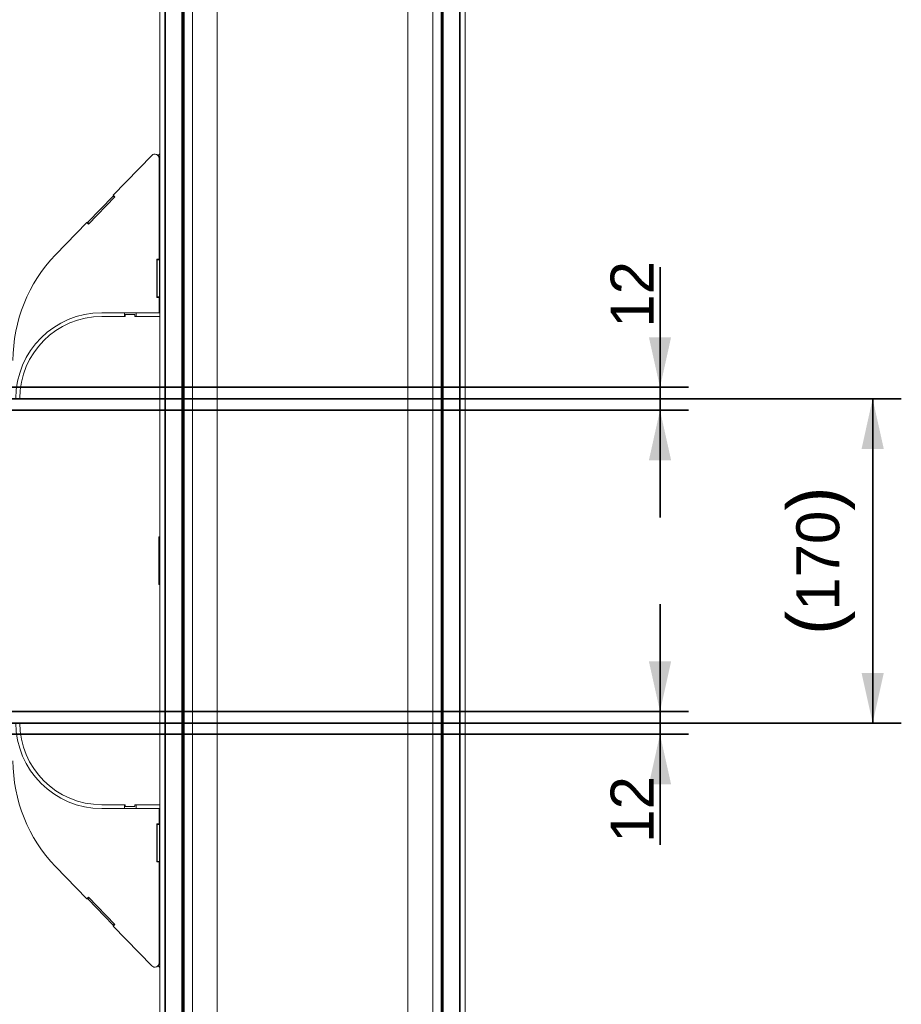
# Model space of a CAD drawing. Header units: millimetres. Extents: x 4 to 1188, y 1 to 840.
# Tile 20 of 256: x 298 to 360, y 120 to 189. Entities that reach past the tile are written whole.
import ezdxf

# ---------------------------------------------------------------- set-up
doc = ezdxf.new("R2010")
doc.units = ezdxf.units.MM
doc.layers.add('1', color=7, linetype='Continuous')
doc.styles.add('Arial Unicode MS', font='Arial Unicode MS')
doc.dimstyles.get("Standard").update_dxf_attribs({"dimtxt": 0.18, "dimasz": 0.18, "dimexe": 0.18, "dimexo": 0.0625, "dimgap": 0.09, "dimtad": 0, "dimtih": 1, "dimtoh": 1, "dimdec": 4, "dimzin": 0, "dimdsep": 46, "dimtxsty": 'Standard', "dimcen": 0.09, "dimadec": 0, "dimazin": 0, "dimtfac": 1, "dimtdec": 4, "dimtofl": 0, "dimtmove": 0, "dimatfit": 3, "dimfxl": 0, "dimtolj": 1, "dimtzin": 0, "dimarcsym": 0})

# ---------------------------------------------------------------- blocks, each defined once
blk = doc.blocks.new('_U19')
at = {"layer": '1', "color": 18, "lineweight": 35}
for p, q in [((342.978, 154.387), (342.978, 171.879)), ((224.314, 163.487), (344.978, 163.487)), ((224.313, 161.887), (344.978, 161.887))]:
    blk.add_line(p, q, dxfattribs=at)
at = {"layer": '1', "color": 18, "lineweight": 70}
for points in [[(342.978, 163.487), (342.202, 166.987), (343.754, 166.987)], [(342.978, 161.887), (343.754, 158.387), (342.202, 158.387)]]:
    blk.add_solid(points, dxfattribs=at)
at = {"layer": '1', "color": 18, "linetype": 'Continuous', "lineweight": 13, "insert": (342.525, 167.652), "char_height": 3, "attachment_point": 7, "rotation": 90, "line_spacing_factor": 1.047437, "style": 'Arial Unicode MS'}
blk.add_mtext('\\fArial Unicode MS|b0|i0;\\W1.0000;12', dxfattribs=at)
blk = doc.blocks.new('_U20')
at = {"layer": '1', "color": 18, "lineweight": 35}
for p, q in [((342.978, 148.32), (342.978, 131.503)), ((224.304, 140.82), (344.978, 140.82)), ((224.303, 139.22), (344.978, 139.22))]:
    blk.add_line(p, q, dxfattribs=at)
at = {"layer": '1', "color": 18, "lineweight": 70}
for points in [[(342.978, 140.82), (342.202, 144.32), (343.754, 144.32)], [(342.978, 139.22), (343.754, 135.72), (342.202, 135.72)]]:
    blk.add_solid(points, dxfattribs=at)
at = {"layer": '1', "color": 18, "linetype": 'Continuous', "lineweight": 13, "insert": (342.525, 131.638), "char_height": 3, "attachment_point": 7, "rotation": 90, "line_spacing_factor": 1.047437, "style": 'Arial Unicode MS'}
blk.add_mtext('\\fArial Unicode MS|b0|i0;\\W1.0000;12', dxfattribs=at)
blk = doc.blocks.new('_U23')
at = {"layer": '1', "color": 18, "lineweight": 35}
for p, q in [((293.248, 162.677), (359.839, 162.677)), ((357.839, 162.677), (357.839, 140.01)), ((293.239, 140.01), (359.839, 140.01))]:
    blk.add_line(p, q, dxfattribs=at)
at = {"layer": '1', "color": 18, "lineweight": 70}
for points in [[(357.839, 162.677), (358.615, 159.177), (357.063, 159.177)], [(357.839, 140.01), (357.063, 143.51), (358.615, 143.51)]]:
    blk.add_solid(points, dxfattribs=at)
at = {"layer": '1', "color": 18, "linetype": 'Continuous', "lineweight": 13, "insert": (356.597, 146.175), "char_height": 3, "attachment_point": 7, "rotation": 90, "line_spacing_factor": 1.047437, "style": 'Arial Unicode MS'}
blk.add_mtext('\\fArial Unicode MS|b0|i0;\\W1.0000;{\\H1.21x;(}170{\\H1.21x;)}', dxfattribs=at)

msp = doc.modelspace()

# ---------------------------------------------------------------- linework, layer by layer
at = {"layer": '1', "color": 154, "linetype": 'Continuous', "lineweight": 13}
for p, q in [((312.0316, 63.8185), (312.0316, 238.9118)), ((325.3649, 63.8185), (325.3649, 238.9118)), ((308.0316, 237.2585), (308.0316, 65.4585)), ((309.5649, 236.9918), (309.5649, 65.7251)), ((309.6316, 65.4185), (309.6316, 237.3118)), ((310.2983, 236.9118), (310.2983, 65.8185)), ((327.0983, 236.9118), (327.0983, 65.8185)), ((327.7649, 237.3118), (327.7649, 65.4185)), ((327.8316, 65.6651), (327.8316, 237.0651)), ((329.3649, 65.6651), (329.3649, 237.0651)), ((304.7657, 176.9144), (307.4588, 179.6972)), ((307.702, 179.7889), (307.6742, 179.7889)), ((308.0024, 179.7907), (307.9147, 179.6999)), ((307.9762, 179.4822), (307.9762, 172.4318)), ((308.004, 179.4822), (308.004, 172.4318)), ((308.0049, 172.4072), (308.0049, 179.3955)), ((308.0049, 178.0477), (308.0316, 178.0477)), ((308.0049, 177.7397), (308.0316, 177.7397)), ((308.0049, 177.1239), (308.0316, 177.1239)), ((304.7563, 176.8565), (302.9837, 175.0209)), ((303.0374, 174.9003), (304.8781, 176.8023)), ((304.7841, 176.8853), (304.7563, 176.8565)), ((304.7563, 176.8565), (304.8464, 176.7695)), ((304.8781, 176.8023), (304.7657, 176.9144)), ((304.7894, 176.8908), (304.7841, 176.8853)), ((304.7841, 176.8853), (304.8742, 176.7982)), ((308.0049, 176.816), (308.0316, 176.816)), ((300.7425, 172.7572), (302.925, 175.0124)), ((302.925, 175.0124), (302.9528, 175.0124)), ((302.925, 175.0124), (303.0374, 174.9003)), ((302.9528, 175.0124), (302.9644, 175.0009)), ((302.9837, 175.0209), (303.0718, 174.9358)), ((307.9762, 172.4318), (307.8186, 172.4318)), ((307.8186, 172.4318), (307.8186, 169.7651)), ((307.8449, 172.4072), (307.8449, 172.4319)), ((307.8449, 172.4072), (308.0049, 172.4072)), ((307.8449, 172.4072), (307.8449, 169.8072)), ((307.9762, 172.4318), (308.004, 172.4318)), ((308.0049, 172.4072), (308.0049, 169.8072)), ((308.0315, 170.7324), (308.0049, 170.7324)), ((308.0049, 170.1143), (308.0316, 170.1143)), ((307.8186, 169.7651), (307.9762, 169.7651)), ((307.8449, 169.7651), (307.8449, 169.8072)), ((307.8449, 169.8072), (308.0049, 169.8072)), ((307.9762, 169.7651), (307.9762, 168.6983)), ((307.9762, 169.7651), (308.004, 169.7651)), ((308.004, 169.7651), (308.004, 168.6983)), ((308.0049, 168.6983), (308.0049, 169.8072)), ((308.0049, 169.8064), (308.0316, 169.8064)), ((303.9649, 168.6983), (305.5649, 168.6983)), ((305.5649, 168.6983), (305.5649, 168.4316)), ((305.5649, 168.6983), (306.3649, 168.6983)), ((306.3649, 168.6983), (306.3649, 168.4316)), ((306.3649, 168.6983), (308.0316, 168.6983)), ((308.0049, 169.1906), (308.0316, 169.1906)), ((308.0049, 168.8826), (308.0316, 168.8826)), ((303.9649, 168.4316), (305.6103, 168.4316)), ((305.6103, 168.565), (305.6103, 168.4316)), ((306.2769, 168.565), (305.6103, 168.565)), ((306.2769, 168.4316), (306.2769, 168.565)), ((306.2769, 168.4316), (308.0316, 168.4316)), ((329.3649, 154.578), (329.3666, 154.578)), ((308.0316, 153.0316), (307.9649, 153.0316)), ((307.9649, 153.0316), (307.9649, 149.6983)), ((307.9649, 149.6983), (308.0316, 149.6983)), ((305.6103, 134.2983), (303.9649, 134.2983)), ((305.5649, 134.2983), (305.5649, 134.0316)), ((305.6103, 134.165), (305.6103, 134.2983)), ((306.2769, 134.2983), (306.2769, 134.165)), ((308.0316, 134.2983), (306.2769, 134.2983)), ((306.3649, 134.2983), (306.3649, 134.0316)), ((303.9649, 134.0316), (305.5649, 134.0316)), ((306.3649, 134.0316), (305.5649, 134.0316)), ((306.2769, 134.165), (305.6103, 134.165)), ((306.3649, 134.0316), (308.0316, 134.0316)), ((307.9762, 134.0317), (307.9762, 132.9651)), ((308.004, 134.0317), (308.004, 132.9651)), ((308.0049, 132.9231), (308.0049, 134.0316)), ((308.0049, 133.8477), (308.0316, 133.8477)), ((307.8186, 132.9651), (307.8186, 130.2985)), ((307.9762, 132.9651), (307.8186, 132.9651)), ((307.8449, 132.9231), (307.8449, 132.9652)), ((307.8449, 132.9231), (308.0049, 132.9231)), ((307.8449, 132.9231), (307.8449, 130.3231)), ((307.9762, 132.9651), (308.004, 132.9651)), ((308.0049, 133.5397), (308.0316, 133.5397)), ((308.0049, 132.9239), (308.0316, 132.9239)), ((308.0049, 132.9231), (308.0049, 130.3231)), ((308.0049, 132.616), (308.0316, 132.616)), ((308.0049, 132.0658), (308.0315, 132.0658)), ((308.0049, 132.0657), (308.0316, 132.0657)), ((308.0049, 132.0351), (308.0317, 132.0351)), ((307.8186, 130.2985), (307.9762, 130.2985)), ((307.8449, 130.2984), (307.8449, 130.3231)), ((307.8449, 130.3231), (308.0049, 130.3231)), ((307.9762, 130.2985), (307.9762, 123.2481)), ((307.9762, 130.2985), (308.004, 130.2985)), ((308.004, 130.2985), (308.004, 123.2481)), ((308.0049, 123.3348), (308.0049, 130.3231)), ((302.925, 127.7179), (300.7425, 129.9731)), ((302.925, 127.7179), (303.0374, 127.83)), ((302.925, 127.7179), (302.9528, 127.7179)), ((302.9528, 127.7179), (302.9644, 127.7294)), ((303.0718, 127.7945), (302.9837, 127.7094)), ((302.9837, 127.7094), (304.7563, 125.8738)), ((303.0374, 127.83), (304.8781, 125.928)), ((304.8464, 125.9608), (304.7563, 125.8738)), ((304.7563, 125.8738), (304.7841, 125.845)), ((304.8781, 125.928), (304.7657, 125.8159)), ((307.4588, 123.0331), (304.7657, 125.8159)), ((304.8742, 125.932), (304.7841, 125.845)), ((304.7841, 125.845), (304.7894, 125.8395)), ((308.0049, 125.9143), (308.0316, 125.9143)), ((308.0049, 125.6064), (308.0316, 125.6064)), ((308.0049, 124.9906), (308.0316, 124.9906)), ((308.0049, 124.6826), (308.0316, 124.6826)), ((307.6742, 122.9414), (307.702, 122.9414)), ((307.918, 123.0337), (308.0024, 122.9463))]:
    msp.add_line(p, q, dxfattribs=at)
at = {"layer": '1', "color": 154, "linetype": 'Continuous', "lineweight": 35}
for p, q in [((308.4049, 237.2585), (308.4049, 65.4585)), ((309.6983, 237.3118), (309.6983, 65.4185)), ((327.6983, 65.4185), (327.6983, 237.3118)), ((328.9916, 65.6651), (328.9916, 237.0651)), ((307.9762, 179.4822), (308.004, 179.4822)), ((308.004, 179.3955), (308.0049, 179.3955)), ((307.9762, 123.2481), (308.004, 123.2481)), ((308.004, 123.3348), (308.0049, 123.3348))]:
    msp.add_line(p, q, dxfattribs=at)
at = {"layer": '1', "color": 154, "linetype": 'Continuous', "lineweight": 13}
for centre, radius, start, end in [((308.0983, 179.698), 0.1333, 120.022125, 136), ((303.9649, 162.6983), 6, 90, 180), ((303.9649, 162.6983), 5.7333, 90, 180), ((303.9649, 140.0316), 6, 180, 270), ((303.9649, 140.0316), 5.7333, 180, 270), ((308.0983, 123.0389), 0.1333, 224, 239.977875)]:
    msp.add_arc(centre, radius, start, end, dxfattribs=at)
for centre, major_axis, start_param, end_param in [((307.6742, 179.4822), (0, 0.3067), 4.712389, 7.0773101), ((307.702, 179.4822), (0, 0.3067), 4.712389, 6.283177), ((308.16, 165.3556), (0, 10.56), 0.7941248, 1.5707963), ((308.16, 137.3747), (0, 10.56), 1.5707963, 2.3474678), ((307.6742, 123.2481), (0, 0.3067), 2.3474678, 4.712389), ((307.702, 123.2481), (0, 0.3067), 3.141601, 4.712389)]:
    msp.add_ellipse(centre, major_axis=major_axis, ratio=0.9848078, start_param=start_param, end_param=end_param, dxfattribs=at)

# ---------------------------------------------------------------- dimensions: what is measured, and where the dimension line sits
at = {"layer": '1', "color": 18, "linetype": 'Continuous', "lineweight": 13}
for base, p1, p2, override, picture, middle in [((342.9783, 161.8871), (223.3135, 163.4871), (223.3133, 161.8871), {"dimtxt": 3, "dimasz": 3.5, "dimexe": 2, "dimexo": 1, "dimgap": 1.5, "dimtad": 1, "dimtih": 0, "dimtoh": 0, "dimdec": 2, "dimlfac": 7.5, "dimzin": 8, "dimdsep": 44, "dimlunit": 2, "dimtxsty": 'Arial Unicode MS', "dimsah": 1, "dimse1": 0, "dimse2": 0, "dimsd1": 0, "dimsd2": 0, "dimclrd": 18, "dimclre": 18, "dimclrt": 18, "dimtol": 0, "dimtm": -0.1, "dimtfac": 0.666667, "dimtdec": 2, "dimtofl": 1, "dimtmove": 0, "dimtzin": 8, "dimlwd": 35, "dimlwe": 35}, '_U19', (342.9783, 177.9156)), ((357.8394, 140.0105), (292.2485, 162.6772), (292.2386, 140.0105), {"dimtxt": 3, "dimasz": 3.5, "dimexe": 2, "dimexo": 1, "dimgap": 1.5, "dimtad": 1, "dimtih": 0, "dimtoh": 0, "dimdec": 2, "dimlfac": 7.5, "dimzin": 8, "dimdsep": 44, "dimlunit": 2, "dimpost": '(<>)', "dimtxsty": 'Arial Unicode MS', "dimsah": 1, "dimse1": 0, "dimse2": 0, "dimsd1": 0, "dimsd2": 0, "dimclrd": 18, "dimclre": 18, "dimclrt": 18, "dimtm": -0.1, "dimtfac": 0.666667, "dimtdec": 2, "dimtofl": 1, "dimtmove": 0, "dimtzin": 8, "dimlwd": 35, "dimlwe": 35}, '_U23', (357.8394, 151.3438)), ((342.9783, 140.8204), (223.3035, 139.2204), (223.3037, 140.8204), {"dimtxt": 3, "dimasz": 3.5, "dimexe": 2, "dimexo": 1, "dimgap": 1.5, "dimtad": 1, "dimtih": 0, "dimtoh": 0, "dimdec": 2, "dimlfac": 7.5, "dimzin": 8, "dimdsep": 44, "dimlunit": 2, "dimtxsty": 'Arial Unicode MS', "dimsah": 1, "dimse1": 0, "dimse2": 0, "dimsd1": 0, "dimsd2": 0, "dimclrd": 18, "dimclre": 18, "dimclrt": 18, "dimtol": 0, "dimtm": -0.1, "dimtfac": 0.666667, "dimtdec": 2, "dimtofl": 1, "dimtmove": 0, "dimtzin": 8, "dimlwd": 35, "dimlwe": 35}, '_U20', (342.9783, 124.7918))]:
    dim = msp.add_linear_dim(base=base, p1=p1, p2=p2, angle=90, dimstyle='Standard', override=override, dxfattribs=at)
    dim.commit()
    dim.dimension.update_dxf_attribs({"geometry": picture, "text_midpoint": middle, "dimtype": 160})

doc.saveas('drawing.dxf')
